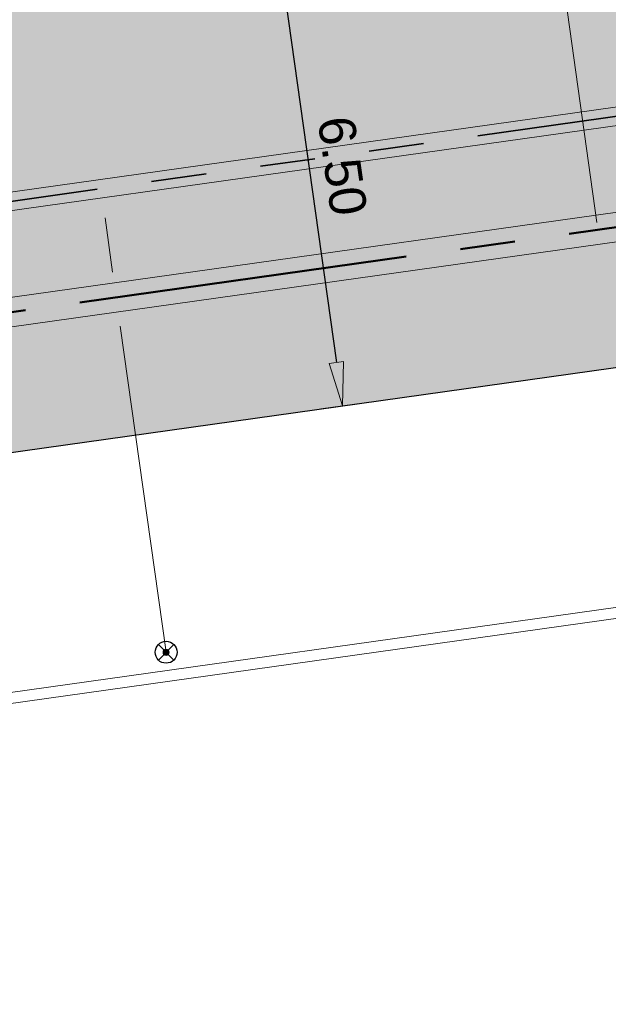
# Model space of a CAD drawing. Extents: x 98477 to 100410, y 398052 to 398969.
# Tile 197 of 256: x 98880 to 98888, y 398163 to 398177. Entities that reach past the tile are written whole.
import ezdxf

# ---------------------------------------------------------------- set-up
doc = ezdxf.new("R2010")
doc.units = 0
doc.linetypes.add('RI-DWA', pattern=[9.75, 4.5, -0.75, 0.75, -0.75, 0.75, -0.75, 0.75, -0.75])
doc.linetypes.add('RI-RWA', pattern=[8.25, 4.5, -0.75, 0.75, -0.75, 0.75, -0.75])
for name, color, linetype, lineweight in [('N-KO-kantverharding', 2, 'Continuous', 25), ('N-RI-DWA hoofdriool', 24, 'RI-DWA', 35), ('N-RI-DWA hoofdriool buiswand', 24, 'Continuous', 13), ('N-RI-DWA huisaansluitleiding', 24, 'RI-DWA', 18), ('N-RI-DWA ontstoppingstuk', 24, 'Continuous', 25), ('N-RI-RWA hoofdriool', 162, 'RI-RWA', 50), ('N-RI-RWA hoofdriool buiswand', 162, 'Continuous', 13), ('N-RI-RWA kolkaansluitleiding', 132, 'RI-RWA', 18), ("N-VH-arcering 'MAT' grijs 251", 251, 'Continuous', 18), ('N-VH-arcering printbeton', 8, 'Continuous', 9), ('X-AL-hoogtelijn - Niv 1', 1, 'AL-HOOGTELIJN', 18), ('X-AL-maatvoering VERWERKT', 180, 'Continuous', 18)]:
    doc.layers.add(name, color=color, linetype=linetype, lineweight=lineweight)
doc.layers.add('X-AL-contourlijnen', color=30, linetype='Continuous', plot=False)
doc.styles.add('CS Annotative', font='arial.ttf')
doc.styles.get("Standard").update_dxf_attribs({"font": 'txt.shx'})
doc.linetypes.add('AL-HOOGTELIJN', pattern='A,10,-1.5,["H",Standard,S=0.9,R=0,X=-0.3,Y=-0.45],-1.5,30', length=43)
doc.dimstyles.new('CS Annotative', dxfattribs={"dimtxt": 2.5, "dimasz": 3, "dimexe": 0.18, "dimexo": 0.0625, "dimgap": 1, "dimtad": 1, "dimzin": 3, "dimdsep": 46, "dimtxsty": 'CS Annotative', "dimblk": 'CS Dimensionpijl', "dimcen": 0, "dimse1": 1, "dimse2": 1, "dimclrd": 256, "dimclre": 256, "dimadec": 0, "dimazin": 0, "dimtm": 1e-09, "dimtfac": 1, "dimtdec": 0, "dimtofl": 0, "dimtmove": 1, "dimatfit": 1, "dimfxl": 1, "dimtfillclr": 256, "dimtolj": 1, "dimtzin": 3, "dimarcsym": 0})

# ---------------------------------------------------------------- blocks, each defined once
blk = doc.blocks.new('CS Ontstoppingsstuk')
h = blk.add_hatch(color=256)
edge = h.paths.add_edge_path()
edge.add_arc((0, -5.551115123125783e-17), 0.2125000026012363, 358.5516444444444, 718.5516444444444)
at = {"lineweight": 18, "flags": 128}
for points in [[(-0.530330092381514, -0.5303300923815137), (0.5303300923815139, 0.5303300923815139)], [(0.5303300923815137, -0.530330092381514), (-0.5303300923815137, 0.530330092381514)]]:
    blk.add_lwpolyline(points, dxfattribs=at)
blk.add_circle((0, 0), 0.7500000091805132)
at = {"lineweight": 18}
blk.add_circle((0, 0), 0.2125000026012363, dxfattribs=at)
blk = doc.blocks.new('CS Dimensionpijl')
h = blk.add_hatch(color=256)
h.dxf.hatch_style = 1
h.paths.add_polyline_path([(-1, -0.1666666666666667), (0, 0), (-1, 0.1666666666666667)])
at = {"flags": 128}
blk.add_lwpolyline([(0, 0.5), (0, -0.5)], dxfattribs=at)
blk.add_lwpolyline([(-1, -0.1666666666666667), (0, 0), (-1, 0.1666666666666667)], close=True, dxfattribs=at)
blk = doc.blocks.new('*D929')
at = {"layer": 'X-AL-maatvoering VERWERKT', "linetype": 'Continuous', "lineweight": -2, "transparency": 16777216}
blk.add_line((98883.91230454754, 398177.0851541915), (98884.64992198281, 398171.836733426), dxfattribs=at)
at = {"layer": 'X-AL-maatvoering VERWERKT', "lineweight": -2, "transparency": 16777216, "xscale": 0.6000000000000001, "yscale": 0.6000000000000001, "zscale": 0.6000000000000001}
for p, rotation in [((98883.82880068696, 398177.6793150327), 98.00000000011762), ((98884.73342584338, 398171.2425725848), 278.0000000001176)]:
    blk.add_blockref('CS Dimensionpijl', p, dxfattribs=dict(at, rotation=rotation))
at = {"layer": 'X-AL-maatvoering VERWERKT', "color": 0, "transparency": 16777216, "insert": (98884.73196894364, 398174.5243074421), "char_height": 0.5, "attachment_point": 5, "rotation": 278.0000000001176, "style": 'CS Annotative'}
blk.add_mtext('\\A1;6.50', dxfattribs=at)

msp = doc.modelspace()

# ---------------------------------------------------------------- hatches: boundary and pattern name
at = {"layer": "N-VH-arcering 'MAT' grijs 251"}
h = msp.add_hatch(color=256, dxfattribs=at)
h.dxf.hatch_style = 1
edge = h.paths.add_edge_path()
edge.add_line((98801.70985258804, 398275.5025756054), (98759.07881222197, 398269.5111736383))
edge.add_arc((98758.55691309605, 398273.2246788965), 3.749999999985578, 188.0000000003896, 277.9999999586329, ccw=False)
edge.add_line((98754.84340783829, 398272.7027797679), (98754.7320693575, 398273.4949942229))
edge.add_arc((98759.43584268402, 398274.1560664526), 4.75000000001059, 98.00000000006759, 188.0000000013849, ccw=False)
edge.add_line((98758.77477045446, 398278.859839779), (98802.64364589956, 398285.0252081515))
edge.add_arc((98800.79960231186, 398298.1462600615), 13.24999999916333, 278.0000000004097, 315.3695932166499)
edge.add_arc((98814.32101528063, 398284.7981743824), 5.750000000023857, 97.99999999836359, 135.3695932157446, ccw=False)
edge.add_line((98813.52076995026, 398290.4922157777), (98817.94515990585, 398291.114023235))
edge.add_arc((98818.74540523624, 398285.4199818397), 5.750000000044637, 8.00000000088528, 97.99999999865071, ccw=False)
edge.add_line((98824.43944663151, 398286.2202271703), (98832.12180180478, 398231.5574297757))
edge.add_arc((98824.4472242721, 398230.4788382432), 7.74999999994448, -36.90337989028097, 8.000000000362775, ccw=False)
edge.add_line((98830.64450586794, 398225.8252159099), (98822.02531955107, 398214.3469478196))
edge.add_arc((98828.62242576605, 398209.3930917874), 8.249999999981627, 143.0966201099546, 188.000000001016)
edge.add_line((98820.45271419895, 398208.2449137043), (98820.95212056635, 398204.6914527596))
edge.add_line((98820.95212056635, 398204.6914527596), (98824.98814049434, 398175.9736787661))
edge.add_line((98824.98814049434, 398175.9736787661), (98826.34507822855, 398166.3185650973))
edge.add_arc((98829.56344945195, 398166.7708776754), 3.249999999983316, 187.9999999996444, 277.9999999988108)
edge.add_line((98830.01576203, 398163.552506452), (98845.49611657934, 398165.7281284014))
edge.add_line((98845.49611657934, 398165.7281284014), (98850.05134969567, 398166.3683246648))
edge.add_line((98850.05134969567, 398166.3683246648), (98871.26042709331, 398169.349066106))
edge.add_line((98871.26042709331, 398169.349066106), (98879.77673248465, 398170.5459547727))
edge.add_line((98879.77673248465, 398170.5459547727), (98895.91810200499, 398172.8144763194))
edge.add_line((98895.91810200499, 398172.8144763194), (98895.01347684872, 398179.2512187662))
edge.add_line((98895.01347684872, 398179.2512187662), (98835.84495974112, 398170.9356259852))
edge.add_arc((98835.18388751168, 398175.6393993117), 4.749999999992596, 188.0000000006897, 277.9999999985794, ccw=False)
edge.add_line((98830.48011418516, 398174.9783270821), (98825.97718274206, 398207.0183491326))
edge.add_arc((98833.65176027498, 398208.096940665), 7.750000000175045, 143.0966201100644, 188.0000000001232, ccw=False)
edge.add_line((98827.4544786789, 398212.7505629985), (98836.07366499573, 398224.2288310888))
edge.add_arc((98829.47655878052, 398229.1826871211), 8.250000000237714, 323.096620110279, 367.9999999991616)
edge.add_line((98837.64627034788, 398230.3308652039), (98837.34238794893, 398232.4931008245))
edge.add_line((98837.34238794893, 398232.4931008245), (98837.34238780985, 398232.493100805))
edge.add_line((98837.34238780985, 398232.493100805), (98829.68786739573, 398286.9578446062))
edge.add_arc((98835.38190879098, 398287.7580899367), 5.749999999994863, 97.99999999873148, 188.0000000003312, ccw=False)
edge.add_line((98834.58166346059, 398293.452131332), (98882.50500414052, 398300.1873176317))
edge.add_arc((98883.61838894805, 398292.2651730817), 8.000000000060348, 11.632034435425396, 97.9999999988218, ccw=False)
edge.add_line((98891.45409032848, 398293.8781776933), (98890.9995, 398296.0865))
edge.add_line((98890.9995, 398296.0865), (98889.023, 398305.688))
edge.add_line((98889.023, 398305.688), (98888.557, 398307.974))
edge.add_line((98888.557, 398307.974), (98887.38477368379, 398314.7597044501))
edge.add_arc((98879.50153614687, 398313.3978799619), 8.00000000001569, -82.00000000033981, 9.801079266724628, ccw=False)
edge.add_line((98880.6149209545, 398305.475735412), (98872.94460748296, 398304.3977431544))
edge.add_arc((98872.42270835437, 398308.1112484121), 3.749999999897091, 189.4265010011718, 278.00000000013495, ccw=False)
edge.add_arc((92946.7354543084, 397324.3039467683), 6003.049999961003, 9.42650100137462, 10.61166010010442)
edge.add_line((98847.1206531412, 398429.7738954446), (98842.31285519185, 398429.0982035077))
edge.add_arc((92946.7354539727, 397324.3039467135), 5998.200000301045, 9.428546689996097, 10.613773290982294, ccw=False)
edge.add_arc((98860.08948650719, 398306.4687901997), 3.840166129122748, -81.43407539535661, 6.657381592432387, ccw=False)
edge.add_line((98860.66146879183, 398302.6714605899), (98847.18483033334, 398300.7774425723))
edge.add_line((98847.18483033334, 398300.7774425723), (98842.62959721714, 398300.1372463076))
edge.add_line((98842.62959721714, 398300.1372463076), (98820.15051205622, 398296.9780169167))
edge.add_arc((98819.35026672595, 398302.672058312), 5.749999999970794, 187.9999999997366, 277.99999999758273, ccw=False)
edge.add_line((98813.65622533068, 398301.8718129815), (98812.30624625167, 398311.4774132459))
edge.add_line((98812.30624625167, 398311.4774132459), (98811.1093575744, 398319.9937186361))
edge.add_line((98811.1093575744, 398319.9937186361), (98809.24443803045, 398333.2633107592))
edge.add_line((98809.24443803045, 398333.2633107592), (98808.67382831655, 398337.3234098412))
edge.add_line((98808.67382831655, 398337.3234098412), (98807.71353391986, 398344.1562595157))
edge.add_line((98807.71353391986, 398344.1562595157), (98807.70657526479, 398344.2057729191))
edge.add_line((98807.70657526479, 398344.2057729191), (98811.66764753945, 398344.7624653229))
edge.add_line((98811.66764753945, 398344.7624653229), (98829.49247277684, 398347.2675811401))
edge.add_line((98829.49247277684, 398347.2675811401), (98831.96814294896, 398347.6155138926))
edge.add_line((98831.96814294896, 398347.6155138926), (98831.06351779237, 398354.0522563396))
edge.add_line((98831.06351779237, 398354.0522563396), (98828.58784762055, 398353.704323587))
edge.add_line((98828.58784762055, 398353.704323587), (98810.76302238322, 398351.1992077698))
edge.add_line((98810.76302238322, 398351.1992077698), (98806.80195010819, 398350.6425153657))
edge.add_line((98806.80195010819, 398350.6425153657), (98806.79499145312, 398350.6920287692))
edge.add_line((98806.79499145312, 398350.6920287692), (98805.14616655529, 398362.4240275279))
edge.add_line((98805.14616655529, 398362.4240275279), (98805.04836903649, 398363.119893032))
edge.add_line((98805.04836903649, 398363.119893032), (98803.99065346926, 398370.6459303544))
edge.add_line((98803.99065346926, 398370.6459303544), (98802.48758397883, 398381.3408254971))
edge.add_line((98802.48758397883, 398381.3408254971), (98801.4298684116, 398388.8668628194))
edge.add_line((98801.4298684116, 398388.8668628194), (98799.92679892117, 398399.561757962))
edge.add_line((98799.92679892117, 398399.561757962), (98798.86908335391, 398407.0877952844))
edge.add_line((98798.86908335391, 398407.0877952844), (98797.36601386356, 398417.7826904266))
edge.add_line((98797.36601386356, 398417.7826904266), (98796.79540414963, 398421.8427895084))
edge.add_line((98796.79540414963, 398421.8427895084), (98795.88382033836, 398428.3290453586))
edge.add_line((98795.88382033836, 398428.3290453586), (98795.87686168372, 398428.3785587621))
edge.add_line((98795.87686168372, 398428.3785587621), (98799.83793395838, 398428.9352511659))
edge.add_line((98799.83793395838, 398428.9352511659), (98817.66275919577, 398431.4403669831))
edge.add_line((98817.66275919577, 398431.4403669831), (98820.13842936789, 398431.7882997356))
edge.add_line((98820.13842936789, 398431.7882997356), (98819.2338042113, 398438.2250421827))
edge.add_line((98819.2338042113, 398438.2250421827), (98816.75813403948, 398437.87710943))
edge.add_line((98816.75813403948, 398437.87710943), (98798.93330880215, 398435.3719936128))
edge.add_line((98798.93330880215, 398435.3719936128), (98794.9722365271, 398434.8153012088))
edge.add_line((98794.9722365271, 398434.8153012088), (98794.96527787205, 398434.8648146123))
edge.add_line((98794.96527787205, 398434.8648146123), (98793.37870452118, 398446.1538705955))
edge.add_line((98793.37870452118, 398446.1538705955), (98792.73850825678, 398450.7091037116))
edge.add_line((98792.73850825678, 398450.7091037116), (98789.33816684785, 398474.9037900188))
edge.add_line((98789.33816684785, 398474.9037900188), (98783.89169246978, 398474.1383379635))
edge.add_line((98783.89169246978, 398474.1383379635), (98786.76317609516, 398453.7066703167))
edge.add_arc((98782.05940276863, 398453.0455980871), 4.750000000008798, -82.0000000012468, 7.999999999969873, ccw=False)
edge.add_line((98782.72047499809, 398448.3418247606), (98773.11487473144, 398446.9918456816))
edge.add_line((98773.11487473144, 398446.9918456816), (98764.5985693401, 398445.7949570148))
edge.add_line((98764.5985693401, 398445.7949570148), (98743.40683266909, 398442.8166526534))
edge.add_line((98743.40683266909, 398442.8166526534), (98734.89052727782, 398441.6197639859))
edge.add_line((98734.89052727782, 398441.6197639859), (98611.80020633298, 398424.3205475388))
edge.add_line((98611.80020633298, 398424.3205475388), (98607.65702311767, 398453.8008279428))
edge.add_arc((98611.6373665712, 398454.1216500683), 3.993251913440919, 101.39182936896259, 184.6081706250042, ccw=False)
edge.add_line((98610.84862924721, 398458.0362323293), (98611.83889731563, 398458.1754054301))
edge.add_line((98611.83889731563, 398458.1754054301), (98639.5664032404, 398462.0722522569))
edge.add_line((98639.5664032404, 398462.0722522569), (98641.54693937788, 398462.3505984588))
edge.add_line((98641.54693937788, 398462.3505984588), (98659.37176461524, 398464.8557142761))
edge.add_line((98659.37176461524, 398464.8557142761), (98661.84743478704, 398465.2036470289))
edge.add_line((98661.84743478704, 398465.2036470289), (98660.94280963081, 398471.6403894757))
edge.add_line((98660.94280963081, 398471.6403894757), (98649.90132066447, 398470.0886093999))
edge.add_line((98649.90132066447, 398470.0886093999), (98624.64948491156, 398466.5396953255))
edge.add_line((98624.64948491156, 398466.5396953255), (98622.66894877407, 398466.2613491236))
edge.add_line((98622.66894877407, 398466.2613491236), (98604.84412353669, 398463.7562333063))
edge.add_line((98604.84412353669, 398463.7562333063), (98602.86358739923, 398463.4778871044))
edge.add_line((98602.86358739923, 398463.4778871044), (98594.9414428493, 398462.3645022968))
edge.add_line((98594.9414428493, 398462.3645022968), (98576.27488975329, 398459.7410893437))
edge.add_line((98576.27488975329, 398459.7410893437), (98577.17951490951, 398453.3043468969))
edge.add_line((98577.17951490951, 398453.3043468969), (98578.1697829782, 398453.4435199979))
edge.add_line((98578.1697829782, 398453.4435199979), (98598.47059208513, 398456.2943364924))
edge.add_arc((98598.79151287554, 398452.3139562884), 3.993296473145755, 11.424909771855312, 94.60953932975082, ccw=False)
edge.add_line((98602.70568277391, 398453.1049624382), (98606.84886598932, 398423.6246820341))
edge.add_line((98606.84886598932, 398423.6246820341), (98548.81915716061, 398415.4691383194))
edge.add_arc((98548.15808493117, 398420.172911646), 4.750000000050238, 188.0000000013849, 277.99999999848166, ccw=False)
edge.add_line((98543.45431160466, 398419.5118394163), (98539.76818545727, 398445.7399897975))
edge.add_line((98539.76818545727, 398445.7399897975), (98538.97597100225, 398445.6286513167))
edge.add_line((98538.97597100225, 398445.6286513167), (98538.73241807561, 398447.361620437))
edge.add_line((98538.73241807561, 398447.361620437), (98534.77134580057, 398446.8049280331))
edge.add_line((98534.77134580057, 398446.8049280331), (98536.52992450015, 398434.2919904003))
edge.add_line((98536.52992450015, 398434.2919904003), (98537.17012076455, 398429.7367572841))
edge.add_line((98537.17012076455, 398429.7367572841), (98538.39484405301, 398421.0223982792))
edge.add_line((98538.39484405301, 398421.0223982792), (98539.03504031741, 398416.467165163))
edge.add_line((98539.03504031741, 398416.467165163), (98541.02521566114, 398402.30633178))
edge.add_line((98541.02521566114, 398402.30633178), (98541.66541192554, 398397.7510986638))
edge.add_line((98541.66541192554, 398397.7510986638), (98543.65558726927, 398383.5902652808))
edge.add_line((98543.65558726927, 398383.5902652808), (98544.29578353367, 398379.0350321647))
edge.add_line((98544.29578353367, 398379.0350321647), (98545.60401068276, 398369.7265123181))
edge.add_arc((98543.87104156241, 398369.4829593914), 1.750000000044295, -82.00000000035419, 7.99999999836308, ccw=False)
edge.add_line((98544.11459448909, 398367.7499902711), (98522.47723718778, 398364.7090580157))
edge.add_line((98522.47723718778, 398364.7090580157), (98523.21485462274, 398359.4606372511))
edge.add_line((98523.21485462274, 398359.4606372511), (98545.05026553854, 398362.5294041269))
edge.add_line((98545.05026553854, 398362.5294041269), (98549.60549865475, 398363.1696003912))
edge.add_line((98549.60549865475, 398363.1696003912), (98564.16243926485, 398365.2154449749))
edge.add_arc((98564.82351149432, 398360.5116716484), 4.749999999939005, 8.000000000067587, 97.99999999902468, ccw=False)
edge.add_line((98569.5272848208, 398361.172743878), (98576.49985717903, 398311.5603136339))
edge.add_arc((98571.7960838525, 398310.8992414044), 4.749999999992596, -82.0000000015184, 7.999999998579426, ccw=False)
edge.add_line((98572.45715608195, 398306.1954680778), (98563.84182388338, 398304.9846620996))
edge.add_line((98563.84182388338, 398304.9846620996), (98559.28659076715, 398304.3444658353))
edge.add_line((98559.28659076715, 398304.3444658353), (98541.0161448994, 398301.7767221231))
edge.add_line((98541.0161448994, 398301.7767221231), (98541.7537623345, 398296.5283013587))
edge.add_line((98541.7537623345, 398296.5283013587), (98553.88454617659, 398298.2331718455))
edge.add_arc((98554.12809910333, 398296.5002027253), 1.749999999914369, 7.999999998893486, 98.0000000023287, ccw=False)
edge.add_line((98555.86106822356, 398296.7437556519), (98557.35022040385, 398286.1478873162))
edge.add_line((98557.35022040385, 398286.1478873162), (98557.99041666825, 398281.5926542))
edge.add_line((98557.99041666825, 398281.5926542), (98560.13368242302, 398266.3425259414))
edge.add_line((98560.13368242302, 398266.3425259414), (98560.77387868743, 398261.7872928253))
edge.add_line((98560.77387868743, 398261.7872928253), (98562.9171444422, 398246.5371645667))
edge.add_line((98562.9171444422, 398246.5371645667), (98563.5573407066, 398241.9819314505))
edge.add_line((98563.5573407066, 398241.9819314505), (98565.70060646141, 398226.7318031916))
edge.add_line((98565.70060646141, 398226.7318031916), (98566.34080272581, 398222.1765700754))
edge.add_line((98566.34080272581, 398222.1765700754), (98567.56552601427, 398213.4622110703))
edge.add_line((98567.56552601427, 398213.4622110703), (98568.20572227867, 398208.9069779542))
edge.add_line((98568.20572227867, 398208.9069779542), (98576.53105717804, 398149.6691420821))
edge.add_line((98576.53105717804, 398149.6691420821), (98576.55610833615, 398149.4908938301))
edge.add_line((98576.55610833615, 398149.4908938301), (98535.4599834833, 398143.7152101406))
edge.add_line((98535.4599834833, 398143.7152101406), (98536.3465161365, 398137.4072025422))
edge.add_line((98536.3465161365, 398137.4072025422), (98537.33678420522, 398137.5463756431))
edge.add_line((98537.33678420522, 398137.5463756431), (98577.44264098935, 398143.1828862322))
edge.add_line((98577.44264098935, 398143.1828862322), (98578.76478544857, 398133.7753395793))
edge.add_line((98578.76478544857, 398133.7753395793), (98538.65892866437, 398128.1388289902))
edge.add_line((98538.65892866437, 398128.1388289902), (98537.66866059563, 398127.9996558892))
edge.add_line((98537.66866059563, 398127.9996558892), (98538.57328575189, 398121.5629134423))
edge.add_line((98538.57328575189, 398121.5629134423), (98579.66941060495, 398127.3385971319))
edge.add_line((98579.66941060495, 398127.3385971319), (98579.67636925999, 398127.2890837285))
edge.add_line((98579.67636925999, 398127.2890837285), (98580.7660946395, 398119.5352847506))
edge.add_line((98580.7660946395, 398119.5352847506), (98582.57534495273, 398106.6617998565))
edge.add_line((98582.57534495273, 398106.6617998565), (98583.06245080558, 398103.1958616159))
edge.add_line((98583.06245080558, 398103.1958616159), (98584.87170111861, 398090.3223767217))
edge.add_line((98584.87170111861, 398090.3223767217), (98585.35880697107, 398086.8564384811))
edge.add_line((98585.35880697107, 398086.8564384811), (98587.16805728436, 398073.9829535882))
edge.add_line((98587.16805728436, 398073.9829535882), (98588.14928671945, 398067.0011433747))
edge.add_arc((98585.92118356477, 398066.6880038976), 2.249999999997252, -71.05267843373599, 7.999999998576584, ccw=False)
edge.add_line((98586.6517556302, 398064.5599145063), (98587.08769329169, 398064.7095716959))
edge.add_line((98587.08769329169, 398064.7095716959), (98595.76511800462, 398067.6885274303))
edge.add_line((98595.76511800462, 398067.6885274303), (98596.09256923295, 398067.8009412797))
edge.add_arc((98595.36199716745, 398069.9290306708), 2.249999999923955, 187.9999999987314, 288.947321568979, ccw=False)
edge.add_line((98593.13389401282, 398069.6158911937), (98582.46560133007, 398145.5247379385))
edge.add_arc((98587.16937465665, 398146.1858101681), 4.750000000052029, 98.00000000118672, 187.9999999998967, ccw=False)
edge.add_line((98586.50830242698, 398150.8895834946), (98609.06670264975, 398154.0599598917))
edge.add_line((98609.06670264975, 398154.0599598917), (98621.30783352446, 398156.2004915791))
edge.add_line((98621.30783352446, 398156.2004915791), (98618.71337939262, 398174.6609919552))
edge.add_line((98618.71337939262, 398174.6609919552), (98600.88855415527, 398172.155876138))
edge.add_line((98600.88855415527, 398172.155876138), (98602.70587460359, 398159.2249692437))
edge.add_line((98602.70587460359, 398159.2249692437), (98585.67326382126, 398156.8311919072))
edge.add_arc((98585.08617653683, 398161.633146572), 4.837710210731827, 189.0296070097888, 276.97039299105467, ccw=False)
edge.add_line((98580.30841826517, 398160.8738930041), (98573.6350680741, 398208.3572469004))
edge.add_line((98573.6350680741, 398208.3572469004), (98572.71652560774, 398214.8930161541))
edge.add_line((98572.71652560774, 398214.8930161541), (98570.01656744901, 398234.1042166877))
edge.add_line((98570.01656744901, 398234.1042166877), (98569.09802498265, 398240.6399859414))
edge.add_line((98569.09802498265, 398240.6399859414), (98568.63179509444, 398243.9573839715))
edge.add_line((98568.63179509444, 398243.9573839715), (98568.16556520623, 398247.2747820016))
edge.add_arc((98572.86933853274, 398247.9358542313), 4.74999999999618, 98.00000000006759, 188.0000000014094, ccw=False)
edge.add_line((98572.20826630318, 398252.6396275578), (98597.85620928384, 398256.2442108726))
edge.add_line((98597.85620928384, 398256.2442108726), (98604.39197853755, 398257.1627533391))
edge.add_line((98604.39197853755, 398257.1627533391), (98619.64210679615, 398259.3060190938))
edge.add_line((98619.64210679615, 398259.3060190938), (98626.17787604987, 398260.2245615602))
edge.add_line((98626.17787604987, 398260.2245615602), (98639.44746817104, 398262.089481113))
edge.add_line((98639.44746817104, 398262.089481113), (98639.4969815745, 398262.096439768))
edge.add_line((98639.4969815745, 398262.096439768), (98640.05367397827, 398258.1353674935))
edge.add_line((98640.05367397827, 398258.1353674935), (98641.8629242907, 398245.2618825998))
edge.add_line((98641.8629242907, 398245.2618825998), (98642.14127049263, 398243.2813464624))
edge.add_line((98642.14127049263, 398243.2813464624), (98643.25465530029, 398235.3592019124))
edge.add_line((98643.25465530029, 398235.3592019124), (98644.5767997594, 398225.9516552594))
edge.add_line((98644.5767997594, 398225.9516552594), (98646.03811731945, 398215.5538405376))
edge.add_line((98646.03811731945, 398215.5538405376), (98646.38605007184, 398213.0781703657))
edge.add_line((98646.38605007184, 398213.0781703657), (98652.82279251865, 398213.9827955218))
edge.add_line((98652.82279251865, 398213.9827955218), (98652.47485976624, 398216.4584656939))
edge.add_line((98652.47485976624, 398216.4584656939), (98651.70940771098, 398221.904940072))
edge.add_line((98651.70940771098, 398221.904940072), (98651.43106150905, 398223.8854762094))
edge.add_line((98651.43106150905, 398223.8854762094), (98649.62181119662, 398236.758961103))
edge.add_line((98649.62181119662, 398236.758961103), (98649.34346499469, 398238.7394972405))
edge.add_line((98649.34346499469, 398238.7394972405), (98646.49041642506, 398259.0399926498))
edge.add_line((98646.49041642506, 398259.0399926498), (98645.93372402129, 398263.0010649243))
edge.add_line((98645.93372402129, 398263.0010649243), (98645.98323742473, 398263.0080235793))
edge.add_line((98645.98323742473, 398263.0080235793), (98654.39783815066, 398264.1906185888))
edge.add_line((98654.39783815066, 398264.1906185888), (98722.62535253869, 398273.7793704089))
edge.add_line((98722.62535253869, 398273.7793704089), (98731.14165792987, 398274.9762590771))
edge.add_line((98731.14165792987, 398274.9762590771), (98743.97026282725, 398276.7792019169))
edge.add_arc((98744.55735011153, 398271.9772472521), 4.837710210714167, 9.02960700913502, 96.9703929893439, ccw=False)
edge.add_line((98749.33510838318, 398272.73650082), (98750.7268393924, 398262.8338201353))
edge.add_line((98750.7268393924, 398262.8338201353), (98752.41029510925, 398263.0704144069))
edge.add_line((98752.41029510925, 398263.0704144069), (98756.96552822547, 398263.7106106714))
edge.add_line((98756.96552822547, 398263.7106106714), (98772.21565648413, 398265.8538764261))
edge.add_line((98772.21565648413, 398265.8538764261), (98776.77088960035, 398266.4940726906))
edge.add_line((98776.77088960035, 398266.4940726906), (98795.98209013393, 398269.1940308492))
edge.add_line((98795.98209013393, 398269.1940308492), (98800.53732325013, 398269.8342271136))
edge.add_line((98800.53732325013, 398269.8342271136), (98802.46834598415, 398270.1056146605))
edge.add_line((98802.46834598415, 398270.1056146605), (98801.70985258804, 398275.5025756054))
edge = h.paths.add_edge_path(flags=16)
edge.add_line((98744.0622075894, 398333.4636472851), (98751.98435213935, 398334.5770320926))
edge.add_line((98751.98435213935, 398334.5770320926), (98753.96600319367, 398334.8555349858))
edge.add_line((98753.96600319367, 398334.8555349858), (98764.36270300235, 398336.316695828))
edge.add_line((98764.36270300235, 398336.316695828), (98764.36270299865, 398336.3166958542))
edge.add_line((98764.36270299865, 398336.3166958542), (98766.34323913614, 398336.5950420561))
edge.add_line((98766.34323913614, 398336.5950420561), (98774.26538368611, 398337.7084268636))
edge.add_line((98774.26538368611, 398337.7084268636), (98774.24729118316, 398337.8371617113))
edge.add_line((98774.24729118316, 398337.8371617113), (98802.48973650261, 398341.8063785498))
edge.add_line((98802.48973650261, 398341.8063785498), (98803.0185942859, 398338.0433598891))
edge.add_line((98803.0185942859, 398338.0433598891), (98808.47417984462, 398299.2248515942))
edge.add_arc((98800.79960231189, 398298.1462600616), 7.750000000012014, -82.00000000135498, 8.000000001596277, ccw=False)
edge.add_line((98801.87819384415, 398290.4716825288), (98771.96746476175, 398286.2680036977))
edge.add_line((98771.96746476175, 398286.2680036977), (98767.41223164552, 398285.6278074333))
edge.add_line((98767.41223164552, 398285.6278074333), (98755.13290759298, 398283.9020609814))
edge.add_line((98755.13290759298, 398283.9020609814), (98746.61660220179, 398282.7051723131))
edge.add_line((98746.61660220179, 398282.7051723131), (98730.37620587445, 398280.4227334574))
edge.add_line((98730.37620587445, 398280.4227334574), (98721.85990048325, 398279.2258447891))
edge.add_line((98721.85990048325, 398279.2258447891), (98654.3282516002, 398269.7348904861))
edge.add_arc((98653.66717937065, 398274.4386638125), 4.749999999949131, 187.9999999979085, 277.9999999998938, ccw=False)
edge.add_line((98648.96340604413, 398273.7775915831), (98644.1340994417, 398308.1398935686))
edge.add_line((98644.1340994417, 398308.1398935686), (98642.93721077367, 398316.6561989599))
edge.add_line((98642.93721077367, 398316.6561989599), (98640.29988051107, 398335.4217788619))
edge.add_line((98640.29988051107, 398335.4217788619), (98638.12129075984, 398335.1155980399))
edge.add_line((98638.12129075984, 398335.1155980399), (98637.23004949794, 398334.990342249))
edge.add_line((98637.23004949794, 398334.990342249), (98635.05145974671, 398334.6841614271))
edge.add_line((98635.05145974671, 398334.6841614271), (98635.74036659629, 398329.7823344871))
edge.add_line((98635.74036659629, 398329.7823344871), (98636.93725526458, 398321.266029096))
edge.add_line((98636.93725526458, 398321.266029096), (98638.384655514, 398310.967241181))
edge.add_line((98638.384655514, 398310.967241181), (98639.02485177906, 398306.4120080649))
edge.add_line((98639.02485177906, 398306.4120080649), (98641.16811753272, 398291.1618798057))
edge.add_line((98641.16811753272, 398291.1618798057), (98642.36500620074, 398282.6455744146))
edge.add_line((98642.36500620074, 398282.6455744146), (98643.71498527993, 398273.0399741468))
edge.add_arc((98639.01121195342, 398272.3789019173), 4.749999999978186, -82.00000000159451, 7.999999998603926, ccw=False)
edge.add_line((98639.67228418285, 398267.6751285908), (98619.32227537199, 398264.8151213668))
edge.add_line((98619.32227537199, 398264.8151213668), (98614.27190822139, 398264.1053385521))
edge.add_line((98614.27190822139, 398264.1053385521), (98593.92189940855, 398261.2453313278))
edge.add_arc((98593.26082717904, 398265.9491046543), 4.750000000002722, 188.0000000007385, 277.9999999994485, ccw=False)
edge.add_line((98588.55705385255, 398265.2880324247), (98581.77932383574, 398313.5140873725))
edge.add_line((98581.77932383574, 398313.5140873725), (98580.58243516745, 398322.0303927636))
edge.add_line((98580.58243516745, 398322.0303927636), (98575.23122943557, 398360.1062000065))
edge.add_line((98575.23122943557, 398360.1062000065), (98574.59103317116, 398364.6614331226))
edge.add_line((98574.59103317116, 398364.6614331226), (98572.66348572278, 398378.3766458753))
edge.add_line((98572.66348572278, 398378.3766458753), (98571.18825085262, 398388.8734874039))
edge.add_line((98571.18825085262, 398388.8734874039), (98568.51612731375, 398407.8866343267))
edge.add_arc((98573.21990064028, 398408.5477065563), 4.750000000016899, 97.9999999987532, 188.0000000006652, ccw=False)
edge.add_line((98572.55882841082, 398413.2514798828), (98607.11918401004, 398418.1086211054))
edge.add_line((98607.11918401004, 398418.1086211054), (98607.61431804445, 398418.1782076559))
edge.add_line((98607.61431804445, 398418.1782076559), (98611.58353488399, 398389.9357623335))
edge.add_line((98611.58353488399, 398389.9357623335), (98611.454800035, 398389.9176698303))
edge.add_line((98611.454800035, 398389.9176698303), (98613.2640503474, 398377.0441849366))
edge.add_line((98613.2640503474, 398377.0441849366), (98613.33363689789, 398376.5490509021))
edge.add_line((98613.33363689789, 398376.5490509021), (98626.20712179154, 398378.3583012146))
edge.add_line((98626.20712179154, 398378.3583012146), (98628.18765792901, 398378.6366474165))
edge.add_line((98628.18765792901, 398378.6366474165), (98636.10980247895, 398379.7500322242))
edge.add_line((98636.10980247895, 398379.7500322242), (98648.36932117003, 398381.4729952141))
edge.add_line((98648.36932117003, 398381.4729952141), (98647.4646960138, 398387.9097376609))
edge.add_line((98647.4646960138, 398387.9097376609), (98634.59121112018, 398386.1004873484))
edge.add_line((98634.59121112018, 398386.1004873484), (98632.49184281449, 398385.8054403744))
edge.add_line((98632.49184281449, 398385.8054403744), (98619.73719008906, 398384.0128908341))
edge.add_line((98619.73719008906, 398384.0128908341), (98617.50908693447, 398383.6997513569))
edge.add_line((98617.50908693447, 398383.6997513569), (98612.56565838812, 398418.8740731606))
edge.add_line((98612.56565838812, 398418.8740731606), (98613.06079242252, 398418.943659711))
edge.add_line((98613.06079242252, 398418.943659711), (98667.57504960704, 398426.6051389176))
edge.add_line((98667.57504960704, 398426.6051389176), (98722.08930679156, 398434.2666181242))
edge.add_line((98722.08930679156, 398434.2666181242), (98726.14940587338, 398434.8372278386))
edge.add_line((98726.14940587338, 398434.8372278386), (98759.42241298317, 398439.51344403))
edge.add_line((98759.42241298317, 398439.51344403), (98763.48251206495, 398440.084053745))
edge.add_line((98763.48251206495, 398440.084053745), (98783.48592705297, 398442.8953503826))
edge.add_arc((98784.14699928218, 398438.191577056), 4.750000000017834, 8.000000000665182, 97.99999999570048, ccw=False)
edge.add_line((98788.85077260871, 398438.8526492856), (98795.6145853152, 398390.7256211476))
edge.add_arc((98790.91081198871, 398390.064548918), 4.749999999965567, -82.00000000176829, 8.000000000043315, ccw=False)
edge.add_line((98791.57188421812, 398385.3607755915), (98787.36324492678, 398384.7692899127))
edge.add_line((98787.36324492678, 398384.7692899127), (98774.48976003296, 398382.9600396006))
edge.add_line((98774.48976003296, 398382.9600396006), (98766.12199485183, 398381.7840268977))
edge.add_line((98766.12199485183, 398381.7840268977), (98766.07248144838, 398381.7770682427))
edge.add_line((98766.07248144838, 398381.7770682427), (98764.94517930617, 398389.7982395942))
edge.add_line((98764.94517930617, 398389.7982395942), (98762.09213076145, 398410.0987350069))
edge.add_line((98762.09213076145, 398410.0987350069), (98761.95295766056, 398411.0890030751))
edge.add_line((98761.95295766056, 398411.0890030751), (98755.5162152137, 398410.1843779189))
edge.add_line((98755.5162152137, 398410.1843779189), (98755.65538831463, 398409.1941098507))
edge.add_line((98755.65538831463, 398409.1941098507), (98758.50843688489, 398388.893614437))
edge.add_line((98758.50843688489, 398388.893614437), (98759.63573900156, 398380.8724430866))
edge.add_line((98759.63573900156, 398380.8724430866), (98759.5862255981, 398380.8654844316))
edge.add_line((98759.5862255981, 398380.8654844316), (98748.79230364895, 398379.3484976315))
edge.add_line((98748.79230364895, 398379.3484976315), (98744.23707053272, 398378.7083013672))
edge.add_line((98744.23707053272, 398378.7083013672), (98741.31577972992, 398378.2977407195))
edge.add_line((98741.31577972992, 398378.2977407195), (98735.86930535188, 398377.532288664))
edge.add_line((98735.86930535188, 398377.532288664), (98732.94801454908, 398377.1217280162))
edge.add_line((98732.94801454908, 398377.1217280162), (98728.39278143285, 398376.4815317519))
edge.add_line((98728.39278143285, 398376.4815317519), (98718.31915239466, 398375.0657755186))
edge.add_arc((98720.44154218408, 398359.9641874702), 15.25000000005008, 97.9999999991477, 128.0000000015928)
edge.add_line((98711.052704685, 398371.9813514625), (98707.24934533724, 398369.0098414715))
edge.add_line((98707.24934533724, 398369.0098414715), (98710.51235115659, 398364.8333844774))
edge.add_line((98710.51235115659, 398364.8333844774), (98713.62044188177, 398367.261691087))
edge.add_arc((98721.25410813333, 398357.3241039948), 12.53110121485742, 99.37790491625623, 127.53006232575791, ccw=False)
edge.add_line((98719.21222162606, 398369.6877279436), (98728.55711414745, 398371.001066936))
edge.add_line((98728.55711414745, 398371.001066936), (98733.11234726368, 398371.6412632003))
edge.add_line((98733.11234726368, 398371.6412632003), (98743.90626921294, 398373.1582500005))
edge.add_line((98743.90626921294, 398373.1582500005), (98752.42257460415, 398374.3551386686))
edge.add_line((98752.42257460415, 398374.3551386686), (98763.21649655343, 398375.8721254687))
edge.add_line((98763.21649655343, 398375.8721254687), (98767.77172966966, 398376.512321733))
edge.add_line((98767.77172966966, 398376.512321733), (98793.32064568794, 398380.102987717))
edge.add_arc((98793.7681908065, 398376.2908113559), 3.838357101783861, 9.304190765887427, 96.69580920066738, ccw=False)
edge.add_line((98797.55605007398, 398376.9113815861), (98799.60189465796, 398362.3544409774))
edge.add_line((98799.60189465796, 398362.3544409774), (98801.64078058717, 398347.8470137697))
edge.add_line((98801.64078058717, 398347.8470137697), (98801.71036713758, 398347.3518797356))
edge.add_line((98801.71036713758, 398347.3518797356), (98773.46792181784, 398343.3826628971))
edge.add_line((98773.46792181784, 398343.3826628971), (98773.36075853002, 398344.1451693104))
edge.add_line((98773.36075853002, 398344.1451693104), (98770.8850883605, 398343.7972365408))
edge.add_line((98770.8850883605, 398343.7972365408), (98758.01160346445, 398341.9879862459))
edge.add_line((98758.01160346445, 398341.9879862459), (98756.03106732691, 398341.7096400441))
edge.add_line((98756.03106732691, 398341.7096400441), (98743.15758242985, 398339.900389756))
edge.add_line((98743.15758242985, 398339.900389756), (98743.15758243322, 398339.9003897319))
edge.add_line((98743.15758243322, 398339.9003897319), (98742.16731436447, 398339.761216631))
edge.add_line((98742.16731436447, 398339.761216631), (98743.07193952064, 398333.3244741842))
edge.add_line((98743.07193952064, 398333.3244741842), (98744.0622075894, 398333.4636472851))
edge = h.paths.add_edge_path(flags=16)
edge.add_line((98545.99047331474, 398402.9031704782), (98545.73996173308, 398404.6856530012))
edge.add_arc((98550.44373505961, 398405.3467252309), 4.750000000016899, 98.00000000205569, 188.0000000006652, ccw=False)
edge.add_line((98549.78266282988, 398410.0504985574), (98557.70480737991, 398411.1638833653))
edge.add_arc((98558.36587960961, 398406.4601100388), 4.750000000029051, 8.000000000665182, 98.00000000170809, ccw=False)
edge.add_line((98563.06965293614, 398407.1211822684), (98563.35495779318, 398405.0911327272))
edge.add_line((98563.35495779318, 398405.0911327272), (98565.09462155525, 398392.7127818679))
edge.add_line((98565.09462155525, 398392.7127818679), (98565.44255430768, 398390.237111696))
edge.add_line((98565.44255430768, 398390.237111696), (98567.18221806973, 398377.8587608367))
edge.add_line((98567.18221806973, 398377.8587608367), (98567.46752292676, 398375.8287112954))
edge.add_arc((98562.76374960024, 398375.1676390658), 4.749999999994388, -82.00000000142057, 7.9999999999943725, ccw=False)
edge.add_line((98563.42482182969, 398370.4638657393), (98555.50267727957, 398369.3504809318))
edge.add_arc((98554.84160505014, 398374.0542542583), 4.749999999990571, 187.9999999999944, 277.99999999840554, ccw=False)
edge.add_line((98550.13783172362, 398373.3931820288), (98549.88732014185, 398375.1756645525))
edge.add_line((98549.88732014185, 398375.1756645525), (98548.07806982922, 398388.0491494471))
edge.add_line((98548.07806982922, 398388.0491494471), (98547.79972362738, 398390.0296855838))
edge.add_line((98547.79972362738, 398390.0296855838), (98545.99047331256, 398402.9031704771))
edge = h.paths.add_edge_path(flags=16)
edge.add_line((98580.97427237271, 398279.7231952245), (98580.69592617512, 398281.7037313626))
edge.add_line((98580.69592617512, 398281.7037313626), (98579.23460861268, 398292.1015460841))
edge.add_line((98579.23460861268, 398292.1015460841), (98578.55961907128, 398296.9043462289))
edge.add_arc((98573.85584574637, 398296.2432739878), 4.750000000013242, 8.000000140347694, 98.00000000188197)
edge.add_line((98573.19477351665, 398300.9470473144), (98565.5697093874, 398299.8754144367))
edge.add_arc((98566.23078161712, 398295.1716411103), 4.749999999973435, 98.00000000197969, 186.1903587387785)
edge.add_line((98561.5084782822, 398294.6594387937), (98561.50613232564, 398294.659109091))
edge.add_line((98561.50613232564, 398294.659109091), (98563.66331539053, 398279.3099540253))
edge.add_line((98563.66331539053, 398279.3099540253), (98563.94166159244, 398277.329417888))
edge.add_line((98563.94166159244, 398277.329417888), (98566.09884465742, 398261.9802628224))
edge.add_line((98566.09884465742, 398261.9802628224), (98566.10119061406, 398261.980592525))
edge.add_arc((98570.78174201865, 398262.7898752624), 4.749999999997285, 189.8096412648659, 277.9999999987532)
edge.add_line((98571.4428142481, 398258.0861019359), (98579.06787837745, 398259.1577348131))
edge.add_arc((98578.406806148, 398263.8615081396), 4.749999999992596, 277.9999999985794, 367.9999999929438)
edge.add_line((98583.11057947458, 398264.5225803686), (98582.43558993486, 398269.325380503))
edge.add_line((98582.43558993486, 398269.325380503), (98580.97427237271, 398279.7231952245))
edge = h.paths.add_edge_path(flags=16)
edge.add_line((98615.08128089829, 398162.7819088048), (98614.48868373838, 398166.998456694))
edge.add_arc((98612.75571461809, 398166.7549037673), 1.749999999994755, 8.000000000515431, 98.00000000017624)
edge.add_line((98612.51216169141, 398168.4878728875), (98608.55108941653, 398167.9311804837))
edge.add_arc((98608.79464234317, 398166.1982113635), 1.749999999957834, 97.99999999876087, 188.000000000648)
edge.add_line((98607.06167322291, 398165.9546584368), (98607.65427038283, 398161.7381105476))
edge.add_arc((98609.38723950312, 398161.9816634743), 1.749999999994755, 188.0000000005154, 277.999999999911)
edge.add_line((98609.6307924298, 398160.248694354), (98613.59186470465, 398160.8053867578))
edge.add_arc((98613.348311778, 398162.5383558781), 1.749999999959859, 277.9999999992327, 368.0000000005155)
at = {"layer": 'N-VH-arcering printbeton'}
h = msp.add_hatch(dxfattribs=at)
h.set_pattern_fill('CS-PRINTBETON', color=256)
h.set_pattern_definition([(45, (0, 0), (-0.3535533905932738, 0.3535533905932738), []), (45, (0.35, 0), (-0.3535533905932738, 0.3535533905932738), [0.5000000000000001, -0.2])])
edge = h.paths.add_edge_path()
edge.add_line((98867.27124001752, 398212.4634649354), (98867.06248036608, 398213.9488670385))
edge.add_line((98867.06248036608, 398213.9488670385), (98825.90205167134, 398208.1641460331))
edge.add_arc((98833.651760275, 398208.0969406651), 7.750000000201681, 179.5031442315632, 188.0000000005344)
edge.add_line((98825.97718274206, 398207.0183491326), (98830.46619687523, 398175.0773538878))
edge.add_line((98830.46619687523, 398175.0773538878), (98835.9126712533, 398175.842805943))
edge.add_line((98835.9126712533, 398175.842805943), (98835.89179528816, 398175.9913461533))
edge.add_line((98835.89179528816, 398175.9913461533), (98848.76528018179, 398177.8005964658))
edge.add_line((98848.76528018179, 398177.8005964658), (98848.78615614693, 398177.6520562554))
edge.add_line((98848.78615614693, 398177.6520562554), (98850.76669228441, 398177.9304024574))
edge.add_line((98850.76669228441, 398177.9304024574), (98850.74581631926, 398178.0789426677))
edge.add_line((98850.74581631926, 398178.0789426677), (98863.61930121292, 398179.8881929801))
edge.add_line((98863.61930121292, 398179.8881929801), (98863.64017717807, 398179.7396527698))
edge.add_line((98863.64017717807, 398179.7396527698), (98865.62071331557, 398180.0179989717))
edge.add_line((98865.62071331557, 398180.0179989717), (98865.59983735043, 398180.1665391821))
edge.add_line((98865.59983735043, 398180.1665391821), (98878.47332224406, 398181.9757894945))
edge.add_line((98878.47332224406, 398181.9757894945), (98878.49419820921, 398181.8272492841))
edge.add_line((98878.49419820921, 398181.8272492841), (98880.4747343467, 398182.1055954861))
edge.add_line((98880.4747343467, 398182.1055954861), (98880.45385838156, 398182.2541356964))
edge.add_line((98880.45385838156, 398182.2541356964), (98893.27782987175, 398184.0564273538))
edge.add_line((98893.27782987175, 398184.0564273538), (98893.03427694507, 398185.7893964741))
edge.add_line((98893.03427694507, 398185.7893964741), (98831.43960306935, 398177.1328295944))
edge.add_line((98831.43960306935, 398177.1328295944), (98827.26441004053, 398206.8408716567))
edge.add_line((98827.26441004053, 398206.8408716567), (98867.27124001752, 398212.4634649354))

# ---------------------------------------------------------------- linework, layer by layer
at = {"layer": 'N-KO-kantverharding', "flags": 128}
msp.add_lwpolyline([(98879.77673248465, 398170.5459547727), (98895.91810200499, 398172.8144763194), (98895.01347684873, 398179.2512187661), (98894.02320877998, 398179.1120456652), (98893.32734327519, 398184.0633860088), (98880.45385838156, 398182.2541356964), (98881.14972388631, 398177.3027953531), (98879.16918774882, 398177.0244491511)], dxfattribs=at)
at = {"layer": 'N-RI-DWA hoofdriool', "flags": 128}
msp.add_lwpolyline([(98891.03822055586, 398175.562067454), (98830.4833281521, 398167.0516323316)], dxfattribs=at)
at = {"layer": 'N-RI-DWA hoofdriool buiswand', "flags": 128}
for points in [[(98891.02082391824, 398175.6858509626), (98830.46593151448, 398167.1754158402)], [(98891.05561719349, 398175.4382839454), (98830.50072478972, 398166.927848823)]]:
    msp.add_lwpolyline(points, dxfattribs=at)
at = {"layer": 'N-RI-DWA huisaansluitleiding', "flags": 128}
msp.add_lwpolyline([(98882.32332813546, 398167.8743727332), (98881.43262028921, 398174.2120883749)], dxfattribs=at)
at = {"layer": 'N-RI-RWA hoofdriool'}
msp.add_lwpolyline([(98893.77216378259, 398174.4315567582), (98829.20668570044, 398165.357470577)], dxfattribs=at)
at = {"layer": 'N-RI-RWA hoofdriool buiswand', "flags": 128}
for points in [[(98893.74432916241, 398174.629610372), (98829.17885108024, 398165.5555241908)], [(98893.79999840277, 398174.2335031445), (98829.23452032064, 398165.1594169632)]]:
    msp.add_lwpolyline(points, dxfattribs=at)
at = {"layer": 'N-RI-RWA kolkaansluitleiding', "flags": 128}
msp.add_lwpolyline([(98887.58646633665, 398178.2074204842), (98888.22666259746, 398173.6521873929)], dxfattribs=at)
at = {"layer": 'X-AL-contourlijnen', "flags": 128}
msp.add_lwpolyline([(98830.64450586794, 398225.8252159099), (98822.02531955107, 398214.3469478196, 0.198474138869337), (98820.45271419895, 398208.2449137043), (98820.95212056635, 398204.6914527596), (98824.98814049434, 398175.9736787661), (98826.34507822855, 398166.3185650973, 0.4142135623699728), (98830.01576203, 398163.552506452), (98845.49611657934, 398165.7281284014), (98850.05134969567, 398166.3683246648), (98871.26042709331, 398169.349066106), (98879.77673248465, 398170.5459547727), (98895.91810200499, 398172.8144763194), (98895.01347684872, 398179.2512187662), (98835.84495974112, 398170.9356259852, -0.414213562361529), (98830.48011418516, 398174.9783270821), (98825.97718274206, 398207.0183491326, -0.1984741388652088), (98827.4544786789, 398212.7505629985), (98836.07366499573, 398224.2288310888, 0.1984741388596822)], format="xyb", dxfattribs=at)
at = {"layer": 'X-AL-hoogtelijn - Niv 1', "flags": 128}
for points in [[(98826.46678223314, 398159.7717902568), (98895.7267403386, 398169.5056425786), (98903.59361278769, 398113.5299365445), (98898.98431407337, 398091.8448910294, -0.04852940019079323), (98898.21078643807, 398091.8865019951), (98894.91123618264, 398092.3876262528), (98889.23918981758, 398093.3196760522), (98883.57798044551, 398094.3205308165), (98877.92888107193, 398095.3891446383), (98875.78907856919, 398095.8212871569), (98872.29392812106, 398096.5274990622), (98866.67358282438, 398097.733710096), (98861.06947455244, 398099.0071898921), (98836.53762419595, 398104.9743175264), (98834.53725676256, 398116.2673009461), (98830.33974670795, 398136.9678847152), (98826.90099747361, 398157.5613829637)], [(98826.64449840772, 398159.6452925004), (98895.59907609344, 398169.3362264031), (98903.44139158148, 398113.5352522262), (98898.86212274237, 398091.9914861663, -0.04099757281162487), (98898.23330963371, 398092.0348013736), (98894.93465980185, 398092.535788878), (98889.26440879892, 398093.4675436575), (98883.60497848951, 398094.4680838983), (98877.95766917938, 398095.5363591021), (98875.81877224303, 398095.9683187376), (98872.32452093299, 398096.6743489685), (98866.7059411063, 398097.8801811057), (98861.10382200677, 398099.1532088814), (98836.66824228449, 398105.0969196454), (98834.6846337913, 398116.2952912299), (98830.48727072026, 398136.9951501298), (98827.0485967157, 398157.5881978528)]]:
    msp.add_lwpolyline(points, format="xyb", close=True, dxfattribs=at)

# ---------------------------------------------------------------- block references
at = {"layer": 'N-RI-DWA ontstoppingstuk', "xscale": 0.2, "yscale": 0.2, "zscale": 0.2}
msp.add_blockref('CS Ontstoppingsstuk', (98882.32332813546, 398167.8743727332), dxfattribs=at)

# ---------------------------------------------------------------- dimensions: what is measured, and where the dimension line sits
at = {"layer": 'X-AL-maatvoering VERWERKT'}
dim = msp.add_linear_dim(base=(98884.73342584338, 398171.2425725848), p1=(98883.8288006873, 398177.6793150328), p2=(98884.73342584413, 398171.2425725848), angle=98.00000000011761, dimstyle='CS Annotative', dxfattribs=at)
dim.commit()
dim.dimension.update_dxf_attribs({"geometry": '*D929', "text_midpoint": (98884.73196894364, 398174.5243074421)})

doc.saveas('drawing.dxf')
